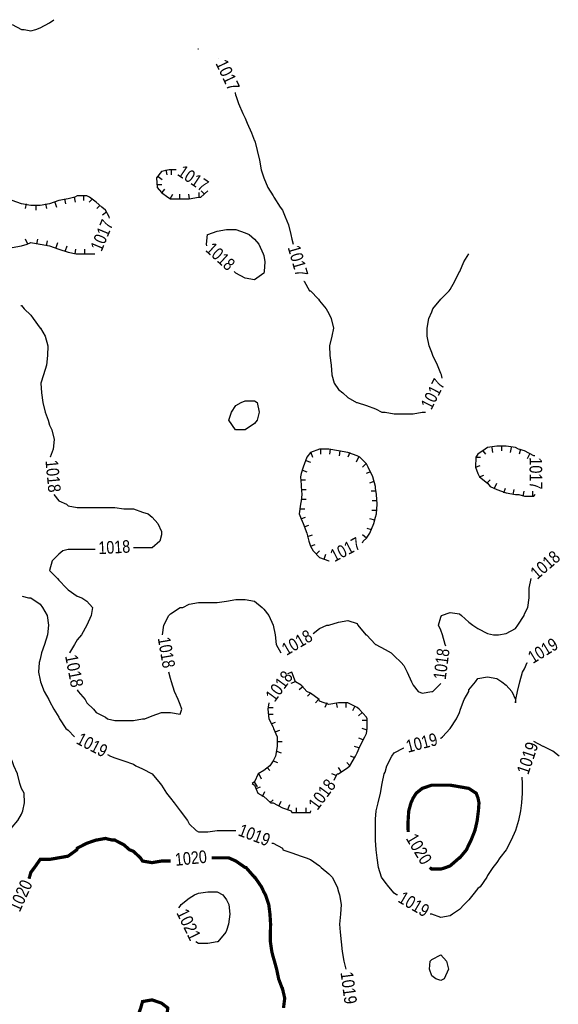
# Model space of a CAD drawing. Extents: x 628896 to 629881, y 4519192 to 4520125.
# Tile 10 of 12: x 629165 to 629331, y 4519802 to 4520107. Entities that reach past the tile are written whole.
import ezdxf
from ezdxf.enums import TextEntityAlignment as Align

# ---------------------------------------------------------------- set-up
doc = ezdxf.new("R2010")
doc.units = 0

msp = doc.modelspace()

# ---------------------------------------------------------------- linework, layer by layer
at = {"layer": 'GSLAYER', "linetype": 'CONTINUOUS', "flags": 128}
for points in [[(629162.1875, 4520105.5), (629165.125, 4520104), (629165.875, 4520104), (629168, 4520103.5), (629169.5625, 4520104)], [(629169.5625, 4520104), (629170.875, 4520104.5)], [(629170.875, 4520104.5), (629173.75, 4520106), (629175.0625, 4520107)], [(629219.625, 4520098), (629219.875, 4520098)], [(629226.1875, 4520095), (629226.1875, 4520095)], [(629231.25, 4520084.5), (629231.375, 4520083.5)], [(629231.375, 4520083.5), (629231.4375, 4520083.5), (629232.25, 4520081), (629233.625, 4520078), (629234.3125, 4520076.5), (629234.9375, 4520075), (629236.25, 4520072), (629237.1875, 4520069.5), (629237.3125, 4520069.5), (629238.0625, 4520066.5), (629238.75, 4520063.5), (629239.25, 4520060.5), (629240.0625, 4520058), (629240.125, 4520058), (629241.3125, 4520055), (629242.9375, 4520052.5), (629243.1875, 4520052), (629245.1875, 4520049), (629245.875, 4520048), (629246.6875, 4520046), (629247.75, 4520043.5), (629248.5, 4520040.5), (629248.75, 4520039), (629249.125, 4520037.5)], [(629211.25, 4520060.5), (629210.75, 4520060.5), (629208.4375, 4520060), (629206.875, 4520058), (629207.0625, 4520055), (629208.4375, 4520053.5), (629210.4375, 4520052), (629211.25, 4520051.5), (629214.1875, 4520051.5), (629217, 4520051.5), (629219.875, 4520052), (629220.625, 4520052)], [(629207.375, 4520058.5), (629208.625, 4520057.5)], [(629209.75, 4520060.5), (629210.0625, 4520059)], [(629212.9375, 4520060.5), (629211.25, 4520060.5)], [(629211.4375, 4520060.5), (629211.4375, 4520059)], [(629207.0625, 4520056), (629208.5, 4520056)], [(629192.25, 4520046), (629191.0625, 4520048), (629189.9375, 4520049), (629188.1875, 4520050.5), (629186.1875, 4520052), (629185.3125, 4520052.5), (629182.375, 4520052.5), (629181.5625, 4520052), (629179.5, 4520051.5), (629176.625, 4520051), (629173.75, 4520050), (629170.875, 4520049.5), (629168, 4520049.5), (629165.125, 4520050), (629162.1875, 4520051)], [(629184.3125, 4520052.5), (629184.3125, 4520051)], [(629208.625, 4520053.5), (629209.5, 4520054.5)], [(629211.0625, 4520051.5), (629211.9375, 4520053)], [(629214.0625, 4520051.5), (629214.0625, 4520053)], [(629217.125, 4520051.5), (629216.875, 4520053)], [(629220.125, 4520052), (629220.125, 4520053.5)], [(629220.625, 4520052), (629222.75, 4520054)], [(629221.6875, 4520053), (629220.6875, 4520054)], [(629222.75, 4520054), (629222.75, 4520054)], [(629166.5625, 4520050), (629166.25, 4520048.5)], [(629169.5, 4520049.5), (629169.5, 4520048)], [(629172.5, 4520050), (629172.8125, 4520048.5)], [(629175.4375, 4520050.5), (629175.9375, 4520049)], [(629178.4375, 4520051.5), (629178.6875, 4520050)], [(629181.375, 4520052), (629181.75, 4520050.5)], [(629187.0625, 4520051.5), (629186.0625, 4520050.5)], [(629189.375, 4520049.5), (629188.375, 4520048.5)], [(629191.5, 4520047.5), (629190.1875, 4520046.5)], [(629192.3125, 4520045.5), (629192.25, 4520046)], [(629222.3125, 4520037.5), (629222.6875, 4520040.5), (629222.75, 4520040.5), (629225.6875, 4520041.5), (629228.5625, 4520042), (629231.4375, 4520042), (629234.3125, 4520041), (629235.5625, 4520040.5), (629237.1875, 4520039), (629238.5, 4520037.5), (629239.9375, 4520034.5), (629240.0625, 4520034), (629240.4375, 4520032), (629240.25, 4520029), (629240.0625, 4520028.5), (629237.1875, 4520026.5), (629234.3125, 4520027), (629231.4375, 4520028.5), (629230.9375, 4520029)], [(629162.1875, 4520036.5), (629165.125, 4520037), (629166.875, 4520037.5), (629168, 4520038), (629170.8125, 4520037.5), (629170.875, 4520037.5), (629173.75, 4520037), (629176.625, 4520036), (629179.5, 4520035), (629182, 4520034.5), (629182.375, 4520034.5), (629185.3125, 4520034.5), (629187.75, 4520034.5)], [(629167.0625, 4520037.5), (629166.375, 4520039)], [(629169.875, 4520037.5), (629170.125, 4520039)], [(629172.875, 4520037), (629173.125, 4520038.5)], [(629175.8125, 4520036.5), (629176.3125, 4520038)], [(629178.6875, 4520035.5), (629179.25, 4520037)], [(629222.4375, 4520037), (629222.3125, 4520037.5)], [(629249.125, 4520037.5), (629249.125, 4520037.5)], [(629181.6875, 4520034.5), (629181.9375, 4520036)], [(629184.6875, 4520034.5), (629184.6875, 4520036)], [(629187.75, 4520034.5), (629187.75, 4520034.5)], [(629295.0625, 4519997), (629294.875, 4519997.5), (629293.8125, 4520000), (629292.4375, 4520003), (629292.0625, 4520004), (629291.25, 4520006), (629290.6875, 4520009), (629290.625, 4520011.5), (629291.1875, 4520014.5), (629292.0625, 4520016.5), (629292.4375, 4520017.5), (629294.875, 4520020.5), (629297.4375, 4520023), (629297.75, 4520023.5), (629299.25, 4520026), (629300.625, 4520029), (629300.75, 4520029), (629302, 4520032), (629303.5, 4520034.5)], [(629230.9375, 4520029), (629230.9375, 4520029)], [(629252.4375, 4520026), (629252.5625, 4520026)], [(629252.5625, 4520026), (629254.1875, 4520023), (629254.5, 4520023), (629257, 4520020.5), (629257.375, 4520020), (629259.4375, 4520017.5), (629260.25, 4520016), (629260.9375, 4520014.5), (629261.6875, 4520011.5), (629261.125, 4520009), (629260.375, 4520006), (629260.5625, 4520003), (629260.9375, 4520000), (629261.125, 4519997), (629261.8125, 4519994.5), (629263.1875, 4519992.5), (629264.5, 4519991.5), (629266.0625, 4519990), (629268.75, 4519988.5), (629268.9375, 4519988.5), (629271.875, 4519987.5), (629274.6875, 4519986.5), (629276.625, 4519985.5), (629277.625, 4519985.5), (629280.4375, 4519985), (629283.375, 4519985), (629286.3125, 4519985), (629289.125, 4519985.5), (629290.125, 4519985.5)], [(629164.875, 4520018.5), (629165.125, 4520018.5)], [(629165.125, 4520018.5), (629165.875, 4520017.5), (629168, 4520015.5), (629168.6875, 4520014.5), (629170.875, 4520011.5), (629170.9375, 4520011.5), (629172.375, 4520009), (629173.25, 4520006), (629173.1875, 4520003), (629172.8125, 4520000), (629171.9375, 4519997), (629171.125, 4519994.5), (629171.25, 4519991.5), (629171.6875, 4519988.5), (629172.4375, 4519985.5), (629173.3125, 4519983), (629173.75, 4519981.5), (629174.4375, 4519980), (629175.25, 4519977), (629174.875, 4519974), (629173.9375, 4519971.5)], [(629295.3125, 4519996), (629295.0625, 4519997)], [(629229.3125, 4519983), (629230.0625, 4519985.5), (629231.4375, 4519987.5), (629233.125, 4519988.5), (629234.3125, 4519989), (629237.1875, 4519989), (629238, 4519988.5), (629238.6875, 4519985.5), (629238, 4519983), (629237.1875, 4519982), (629234.3125, 4519980), (629232.5, 4519980), (629231.4375, 4519980), (629231.375, 4519980)], [(629290.125, 4519985.5), (629290.125, 4519985.5)], [(629231.375, 4519980), (629229.3125, 4519983)], [(629270.875, 4519945.5), (629271.875, 4519946.5), (629272.9375, 4519948), (629274.1875, 4519951), (629274.6875, 4519953), (629275, 4519954), (629275.1875, 4519957), (629275, 4519960), (629274.6875, 4519962), (629274.625, 4519962.5), (629273.8125, 4519965.5), (629272.375, 4519968.5), (629271.875, 4519969.5), (629269.8125, 4519971.5), (629268.9375, 4519972), (629266.0625, 4519973), (629263.1875, 4519973.5), (629260.25, 4519974), (629257.375, 4519974), (629254.5, 4519973), (629253.4375, 4519971.5), (629252.25, 4519968.5), (629251.625, 4519966.5), (629251.4375, 4519965.5), (629251.625, 4519963), (629251.625, 4519962.5), (629251.875, 4519960), (629251.625, 4519958), (629251.4375, 4519957), (629251.0625, 4519954), (629251.625, 4519952.5), (629252.25, 4519951), (629253.375, 4519948), (629254.0625, 4519945.5), (629254.5, 4519944), (629255.375, 4519942.5), (629257.375, 4519940.5), (629260.25, 4519939.5), (629260.3125, 4519939.5)], [(629254.6875, 4519973), (629255.1875, 4519971.5)], [(629257.625, 4519974), (629257.625, 4519972.5)], [(629260.625, 4519974), (629260.375, 4519972.5)], [(629263.625, 4519973.5), (629263.375, 4519972)], [(629266.6875, 4519973), (629266.125, 4519971.5)], [(629323.6875, 4519972), (629320.8125, 4519973.5), (629318.875, 4519974), (629317.9375, 4519974.5), (629315.0625, 4519975), (629312.1875, 4519975), (629309.3125, 4519974.5), (629308.5625, 4519974), (629306.375, 4519972.5), (629305.6875, 4519971.5), (629305.625, 4519968.5), (629306.375, 4519966.5), (629306.875, 4519965.5), (629309.3125, 4519963.5), (629310.1875, 4519962.5), (629312.1875, 4519961.5), (629315.0625, 4519960.5), (629317.9375, 4519960), (629319, 4519960), (629320.8125, 4519959.5), (629323.6875, 4519959.5), (629324.0625, 4519960)], [(629307.875, 4519973.5), (629308.75, 4519972.5)], [(629310.625, 4519974.5), (629310.875, 4519973)], [(629313.625, 4519975), (629313.625, 4519973.5)], [(629316.625, 4519974.5), (629316.375, 4519973)], [(629319.5, 4519974), (629319.125, 4519972.5)], [(629173.9375, 4519971.5), (629173.9375, 4519971.5)], [(629253.125, 4519970.5), (629254.5, 4519970)], [(629269.4375, 4519971.5), (629268.625, 4519970)], [(629305.6875, 4519971.5), (629307.1875, 4519971.5)], [(629322.3125, 4519972.5), (629321.625, 4519971)], [(629324, 4519972), (629323.6875, 4519972)], [(629252.0625, 4519967.5), (629253.4375, 4519967)], [(629271.6875, 4519969.5), (629270.625, 4519968.5)], [(629273.125, 4519967), (629271.75, 4519966.5)], [(629305.625, 4519968.5), (629307.0625, 4519969)], [(629251.5625, 4519964.5), (629253, 4519964.5)], [(629274.1875, 4519964), (629272.75, 4519963.5)], [(629306.8125, 4519965.5), (629308.1875, 4519966)], [(629309.125, 4519963.5), (629310.125, 4519964.5)], [(629251.6875, 4519961.5), (629253.1875, 4519961.5)], [(629274.8125, 4519961), (629273.3125, 4519961)], [(629311.5, 4519962), (629312.1875, 4519963.5)], [(629314.375, 4519960.5), (629314.875, 4519962)], [(629317.3125, 4519960), (629317.5625, 4519961.5)], [(629320.375, 4519959.5), (629320.6875, 4519961)], [(629323.375, 4519959.5), (629323.375, 4519961)], [(629175.0625, 4519960), (629176.625, 4519958)], [(629176.625, 4519958), (629179.0625, 4519957), (629179.5, 4519956.5), (629182.375, 4519956), (629185.3125, 4519956), (629188.1875, 4519956), (629191.0625, 4519956), (629193.9375, 4519956), (629196.8125, 4519955.5), (629199.75, 4519955.5), (629202.5625, 4519954.5), (629204.3125, 4519954), (629205.5, 4519953), (629207.3125, 4519951), (629208.4375, 4519948.5), (629208.4375, 4519948), (629208.4375, 4519947.5), (629207.9375, 4519945.5), (629205.5, 4519943.5), (629202.5625, 4519943.5), (629199.75, 4519943.5)], [(629251.6875, 4519958.5), (629253.1875, 4519958.5)], [(629275.0625, 4519958), (629273.625, 4519958)], [(629324.0625, 4519960), (629324.0625, 4519960)], [(629251.25, 4519955.5), (629252.75, 4519955.5)], [(629275, 4519955), (629273.5, 4519955)], [(629251.5625, 4519952.5), (629253, 4519953)], [(629274.5, 4519952), (629272.9375, 4519952.5)], [(629252.625, 4519950), (629254.0625, 4519950.5)], [(629273.4375, 4519949), (629272.0625, 4519949.5)], [(629253.625, 4519947), (629255.1875, 4519947.5)], [(629271.875, 4519946.5), (629270.625, 4519947.5)], [(629270.625, 4519945), (629270.875, 4519945.5)], [(629185.3125, 4519943), (629182.375, 4519943), (629179.5, 4519943), (629177.9375, 4519942.5), (629176.625, 4519941.5), (629174.625, 4519939.5), (629173.75, 4519936.5), (629176.25, 4519934), (629176.625, 4519933.5), (629179.0625, 4519931), (629179.5, 4519930.5), (629182.375, 4519928.5), (629183.75, 4519928), (629185.3125, 4519927), (629187.0625, 4519925), (629186.6875, 4519922.5), (629185.3125, 4519919.5), (629185.3125, 4519919.5), (629183.625, 4519916.5), (629182.375, 4519915), (629181.5, 4519913.5), (629180, 4519911)], [(629187.9375, 4519943), (629185.3125, 4519943)], [(629199.75, 4519943.5), (629199.75, 4519943.5)], [(629254.5, 4519944), (629255.9375, 4519944.5)], [(629256.25, 4519941.5), (629257.3125, 4519942.5)], [(629258.75, 4519940), (629259.25, 4519941.5)], [(629260.3125, 4519939.5), (629260.3125, 4519939.5)], [(629296.25, 4519913.5), (629295.4375, 4519916.5), (629294.875, 4519918), (629294.125, 4519919.5), (629294.875, 4519922), (629295.0625, 4519922.5), (629297.75, 4519923.5), (629300.625, 4519923), (629301.3125, 4519922.5), (629303.5, 4519920.5), (629304.8125, 4519919.5), (629306.375, 4519918.5), (629309.3125, 4519917), (629311.125, 4519916.5), (629312.1875, 4519916.5), (629312.75, 4519916.5), (629315.0625, 4519917), (629317.9375, 4519918.5), (629318.6875, 4519919.5), (629320.625, 4519922.5), (629320.8125, 4519923), (629321.8125, 4519925), (629322.1875, 4519928), (629322.25, 4519931), (629322.8125, 4519934)], [(629322.8125, 4519934), (629322.8125, 4519934)], [(629165.3125, 4519928.5), (629167.25, 4519928)], [(629167.25, 4519928), (629168, 4519928), (629170.875, 4519926), (629171.625, 4519925), (629173, 4519922.5), (629173.5, 4519919.5), (629173.125, 4519916.5), (629172.25, 4519913.5), (629171.25, 4519911), (629170.875, 4519909), (629170.5625, 4519908), (629170.375, 4519905), (629170.875, 4519902.5), (629170.9375, 4519902), (629172.125, 4519899), (629173.5625, 4519896.5), (629173.75, 4519896), (629175.0625, 4519893.5), (629176.625, 4519891), (629176.8125, 4519890.5), (629178.8125, 4519887.5), (629179.5, 4519887), (629181.5, 4519885)], [(629209.1875, 4519919.5), (629210.6875, 4519922.5), (629211.25, 4519923), (629214.1875, 4519925), (629215.0625, 4519925), (629217, 4519926), (629219.875, 4519926.5), (629222.75, 4519926.5), (629225.6875, 4519926.5), (629228.5625, 4519927), (629231.4375, 4519927.5), (629234.3125, 4519927.5), (629237.1875, 4519927), (629239.625, 4519925), (629240.0625, 4519924.5), (629241.625, 4519922.5), (629242.9375, 4519919.5), (629243, 4519919.5), (629243.5625, 4519916.5), (629243.9375, 4519913.5), (629245.3125, 4519911)], [(629208.6875, 4519916.5), (629209.1875, 4519919.5)], [(629255.375, 4519917), (629257.375, 4519918.5)], [(629257.375, 4519918.5), (629259.625, 4519919.5), (629260.25, 4519919.5), (629263.1875, 4519920.5), (629266.0625, 4519921), (629268.9375, 4519920), (629269.1875, 4519919.5), (629271.625, 4519916.5), (629271.875, 4519916.5), (629274.6875, 4519913.5), (629274.75, 4519913.5), (629277.625, 4519912), (629279.5, 4519911), (629280.4375, 4519910), (629282.5625, 4519908), (629283.375, 4519907), (629284.4375, 4519905), (629285.8125, 4519902), (629286.3125, 4519901), (629287.875, 4519899), (629289.125, 4519898.5), (629292.0625, 4519899), (629292.375, 4519899), (629294.875, 4519901.5)], [(629296.375, 4519913), (629296.25, 4519913.5)], [(629180, 4519911), (629180, 4519911)], [(629245.3125, 4519911), (629245.3125, 4519911)], [(629294.875, 4519884.5), (629295.375, 4519885), (629297.75, 4519887.5), (629297.8125, 4519887.5), (629299.75, 4519890.5), (629300.625, 4519892.5), (629300.9375, 4519893.5), (629302.125, 4519896.5), (629303.5, 4519899), (629303.5, 4519899.5), (629305.5625, 4519902), (629306.375, 4519903), (629309.3125, 4519903.5), (629312.1875, 4519903), (629313.75, 4519902), (629315.0625, 4519901), (629316.875, 4519899), (629317.9375, 4519896.5), (629317.9375, 4519895.5), (629318.125, 4519896.5), (629318.625, 4519899), (629319.3125, 4519902), (629320.1875, 4519905), (629320.8125, 4519906), (629321.5625, 4519908)], [(629321.5625, 4519908), (629321.5625, 4519908)], [(629182.625, 4519899), (629184.8125, 4519896.5), (629185.3125, 4519895.5), (629187.375, 4519893.5), (629188.1875, 4519892.5), (629191.0625, 4519891), (629191.75, 4519890.5), (629193.9375, 4519890), (629196.8125, 4519890), (629199.75, 4519890), (629202.5625, 4519890.5), (629203.25, 4519890.5), (629205.5, 4519891.5), (629208.4375, 4519892.5), (629211.25, 4519892.5), (629214.1875, 4519892), (629214.75, 4519893.5), (629214.1875, 4519895), (629213.5625, 4519896.5), (629212.4375, 4519899), (629211.5625, 4519902), (629211.25, 4519903), (629210.6875, 4519905)], [(629210.6875, 4519905), (629210.6875, 4519905)], [(629248.75, 4519905), (629247.375, 4519904.5)], [(629262.8125, 4519873.5), (629263.1875, 4519873.5), (629266.0625, 4519875.5), (629266.75, 4519876), (629268.4375, 4519879), (629268.9375, 4519880), (629269.8125, 4519882), (629271.375, 4519885), (629271.875, 4519886), (629272.125, 4519887.5), (629272.0625, 4519890.5), (629271.875, 4519891), (629269.625, 4519893.5), (629268.9375, 4519894), (629266.0625, 4519895.5), (629263.1875, 4519895.5), (629260.25, 4519895), (629257.375, 4519896), (629257.1875, 4519896.5), (629254.5, 4519898.5), (629253.375, 4519899), (629251.625, 4519901), (629249.875, 4519902), (629248.75, 4519905)], [(629248.75, 4519905), (629248.75, 4519905)], [(629249.8125, 4519902), (629248.4375, 4519901.5)], [(629252.25, 4519900.5), (629251.0625, 4519899.5)], [(629294.875, 4519901.5), (629294.875, 4519901.5)], [(629182.375, 4519899.5), (629182.625, 4519899)], [(629254.5625, 4519898.5), (629253.625, 4519897.5)], [(629241.6875, 4519895.5), (629241.375, 4519893.5)], [(629241.4375, 4519894), (629242.9375, 4519894)], [(629257, 4519896.5), (629256.0625, 4519895.5)], [(629259.5625, 4519895.5), (629259, 4519894)], [(629262.5, 4519895.5), (629262.75, 4519894)], [(629265.5, 4519895.5), (629265.5, 4519894)], [(629268.25, 4519894.5), (629267.5625, 4519893)], [(629241.375, 4519893.5), (629241.625, 4519890.5), (629242.9375, 4519888), (629243.125, 4519887.5), (629244.25, 4519885), (629244.25, 4519882), (629243.75, 4519879), (629242.9375, 4519877.5), (629242, 4519876), (629240.0625, 4519874.5), (629238.3125, 4519873.5), (629237.1875, 4519871), (629236.4375, 4519870.5), (629237.1875, 4519870), (629238.25, 4519867.5), (629240.0625, 4519866.5), (629242.25, 4519864.5), (629242.9375, 4519864.5), (629245.875, 4519863), (629248.5625, 4519862), (629248.75, 4519861.5), (629251.625, 4519861.5), (629254.5, 4519861.5), (629254.6875, 4519862)], [(629241.5, 4519892), (629243, 4519892)], [(629270.5625, 4519892.5), (629269.4375, 4519891.5)], [(629242.375, 4519889), (629243.75, 4519889.5)], [(629272.0625, 4519890), (629270.5, 4519890)], [(629181.5, 4519885), (629181.5, 4519885)], [(629243.625, 4519886.5), (629245, 4519887)], [(629270.875, 4519884), (629269.5, 4519884.5)], [(629272.0625, 4519887), (629270.5, 4519887.5)], [(629294.8125, 4519884.5), (629294.875, 4519884.5)], [(629153.5625, 4519840), (629155.0625, 4519841.5), (629156.4375, 4519843.5), (629157, 4519844.5), (629158.375, 4519847.5), (629159.3125, 4519850), (629159.3125, 4519850.5), (629160.375, 4519853), (629161.5625, 4519856), (629162.1875, 4519857), (629164, 4519859), (629165.125, 4519861), (629165.5, 4519862), (629166.0625, 4519864.5), (629165.875, 4519867.5), (629165.125, 4519869), (629164.625, 4519870.5), (629163.8125, 4519873.5), (629162.75, 4519876), (629162.1875, 4519877.5), (629161.3125, 4519879), (629159.9375, 4519882)], [(629244.25, 4519883.5), (629245.8125, 4519883.5)], [(629269.5, 4519881.5), (629268.125, 4519882)], [(629281.1875, 4519836), (629280.4375, 4519836.5), (629278.8125, 4519838.5), (629277.625, 4519840), (629276.5625, 4519841.5), (629275.625, 4519844.5), (629275.1875, 4519847.5), (629274.8125, 4519850), (629274.6875, 4519853), (629274.6875, 4519856), (629274.625, 4519859), (629274.6875, 4519859.5), (629274.8125, 4519862), (629275.4375, 4519864.5), (629276.1875, 4519867.5), (629276.75, 4519870.5), (629277.3125, 4519873.5), (629277.625, 4519874), (629278.1875, 4519876), (629279.75, 4519879), (629280.4375, 4519880), (629283.375, 4519881.5)], [(629283.375, 4519881.5), (629283.375, 4519881.5)], [(629331.5, 4519879), (629329.5, 4519880.5), (629326.625, 4519882), (629326.5, 4519882), (629323.6875, 4519883.5)], [(629323.6875, 4519883.5), (629323.6875, 4519883.5)], [(629191.75, 4519879.5), (629192.625, 4519879)], [(629192.625, 4519879), (629193.9375, 4519878.5), (629196.8125, 4519877.5), (629199.75, 4519876.5), (629200.4375, 4519876), (629202.5625, 4519875), (629205.5, 4519873.5), (629205.5625, 4519873.5), (629208, 4519870.5), (629208.4375, 4519870), (629210, 4519867.5), (629211.25, 4519866), (629212.3125, 4519864.5), (629214.1875, 4519862), (629214.1875, 4519862), (629216.4375, 4519859), (629217, 4519858), (629219.125, 4519856), (629219.875, 4519855.5), (629222.75, 4519855.5), (629225.6875, 4519856), (629228.5625, 4519856), (629231.4375, 4519856)], [(629244.0625, 4519880.5), (629245.5, 4519880)], [(629268.25, 4519878.5), (629266.875, 4519879)], [(629241.125, 4519875.5), (629242, 4519874.5)], [(629243, 4519877.5), (629244.3125, 4519877)], [(629264.125, 4519874), (629263.25, 4519875.5)], [(629266.6875, 4519876), (629265.8125, 4519877)], [(629238.5, 4519873.5), (629239.25, 4519872)], [(629262.5, 4519873), (629261.125, 4519873.5)], [(629261.875, 4519871.5), (629262.8125, 4519873.5)], [(629319.9375, 4519872.5), (629320, 4519870.5)], [(629237.125, 4519871), (629238, 4519869.5)], [(629237.6875, 4519869), (629239.0625, 4519869.5)], [(629320, 4519870.5), (629320.0625, 4519867.5), (629319.875, 4519864.5), (629319.5, 4519862), (629318.875, 4519859), (629318, 4519856), (629317.9375, 4519856), (629316.6875, 4519853), (629315.0625, 4519850), (629313.125, 4519847.5), (629312.1875, 4519846), (629311, 4519844.5), (629309.3125, 4519842), (629309.0625, 4519841.5), (629307.0625, 4519838.5), (629306.375, 4519838), (629304.8125, 4519836), (629303.5, 4519834.5), (629302.125, 4519833), (629300.625, 4519831.5), (629298.4375, 4519830), (629297.75, 4519829.5), (629294.875, 4519829), (629292.0625, 4519830), (629291.5625, 4519830)], [(629239.6875, 4519866.5), (629240.4375, 4519868)], [(629242, 4519864.5), (629243, 4519865.5)], [(629244.75, 4519863.5), (629245.4375, 4519865)], [(629247.5625, 4519862.5), (629248.125, 4519864)], [(629250.1875, 4519861.5), (629250.1875, 4519863)], [(629253.25, 4519861.5), (629253.25, 4519863)], [(629254.6875, 4519862), (629254.6875, 4519862)], [(629231.4375, 4519856), (629231.4375, 4519856)], [(629242.5625, 4519852), (629242.9375, 4519852)], [(629242.9375, 4519852), (629245.875, 4519850.5), (629246, 4519850), (629248.75, 4519849), (629251.625, 4519848), (629253.25, 4519847.5), (629254.5, 4519847), (629257.375, 4519845), (629257.8125, 4519844.5), (629260.25, 4519842.5), (629261.25, 4519841.5), (629262.75, 4519838.5), (629263.1875, 4519837), (629263.5, 4519836), (629264.0625, 4519833), (629263.875, 4519830), (629263.5, 4519827), (629263.6875, 4519824.5), (629264.0625, 4519821.5), (629264.375, 4519818.5), (629264.8125, 4519815.5), (629265.4375, 4519813)], [(629214.1875, 4519832.5), (629214.5, 4519833), (629217, 4519835), (629218.6875, 4519836), (629219.875, 4519836.5), (629222.75, 4519837), (629225.6875, 4519837), (629227.375, 4519836), (629228.5625, 4519834.5), (629229.3125, 4519833), (629229.5625, 4519830), (629229.1875, 4519827), (629228.5625, 4519825), (629228.3125, 4519824.5), (629225.8125, 4519821.5), (629225.6875, 4519821.5), (629222.75, 4519821), (629219.875, 4519821), (629219.0625, 4519821.5)], [(629281.4375, 4519836), (629281.1875, 4519836)], [(629213.8125, 4519832), (629214.1875, 4519832.5)], [(629291.5625, 4519830), (629291.5625, 4519830)], [(629219.0625, 4519821.5), (629219.0625, 4519821.5)], [(629292.0625, 4519811), (629291.375, 4519813), (629291.5625, 4519815.5), (629292.0625, 4519816), (629294.875, 4519817.5), (629296.625, 4519815.5), (629297.25, 4519813), (629295.875, 4519810), (629294.875, 4519809.5), (629293.3125, 4519810)], [(629265.4375, 4519813), (629265.4375, 4519813)], [(629293.3125, 4519810), (629292.0625, 4519811)]]:
    msp.add_lwpolyline(points, dxfattribs=at)
at = {"layer": 'GSLAYER', "linetype": 'CONTINUOUS', "const_width": 1, "flags": 128}
for points in [[(629284.75, 4519856), (629284.75, 4519859), (629284.9375, 4519862), (629285.625, 4519864.5), (629286.3125, 4519866), (629287.25, 4519867.5), (629289.125, 4519869), (629292.0625, 4519870), (629294.875, 4519870), (629297.75, 4519870), (629300.625, 4519869.5), (629303.5, 4519869), (629305.8125, 4519867.5), (629306.375, 4519866), (629306.6875, 4519864.5), (629306.5, 4519862), (629306.375, 4519861), (629306.125, 4519859), (629305.4375, 4519856), (629304.25, 4519853), (629303.5, 4519851.5), (629302.8125, 4519850), (629300.75, 4519847.5), (629300.625, 4519847.5), (629297.75, 4519845), (629296.4375, 4519844.5), (629294.875, 4519844), (629292.0625, 4519844), (629291.4375, 4519844.5)], [(629167.5625, 4519841.5), (629168, 4519843), (629169.125, 4519844.5), (629170.875, 4519847), (629173.75, 4519847), (629176.625, 4519847.5), (629179.5, 4519848), (629182.25, 4519850), (629182.375, 4519850.5), (629185.3125, 4519852), (629188.1875, 4519853), (629188.375, 4519853), (629191.0625, 4519853.5), (629193.125, 4519853), (629193.9375, 4519853), (629196.8125, 4519851.5), (629198.5, 4519850), (629199.75, 4519849.5), (629201.875, 4519847.5), (629202.5625, 4519846.5), (629205.5, 4519846), (629208.4375, 4519846.5), (629211.25, 4519846.5)], [(629284.8125, 4519855.5), (629284.75, 4519856)], [(629223.9375, 4519847.5), (629225.6875, 4519847.5)], [(629225.6875, 4519847.5), (629228.5625, 4519847.5), (629229.1875, 4519847.5), (629231.4375, 4519846.5), (629234.3125, 4519844.5), (629234.5625, 4519844.5), (629237.1875, 4519841.5), (629237.3125, 4519841.5), (629239.375, 4519838.5), (629240.0625, 4519837), (629240.625, 4519836), (629241.625, 4519833), (629242, 4519830), (629242.1875, 4519827), (629242.125, 4519824.5), (629242.125, 4519821.5), (629242.5625, 4519818.5), (629242.9375, 4519817), (629243.375, 4519815.5), (629244.0625, 4519813), (629244.6875, 4519810), (629245.8125, 4519807), (629245.875, 4519807), (629246.5625, 4519804), (629246.1875, 4519801)], [(629211.25, 4519846.5), (629211.25, 4519846.5)], [(629291.4375, 4519844.5), (629291.4375, 4519844.5)], [(629167.4375, 4519841), (629167.5625, 4519841.5)], [(629203.8125, 4519772.5), (629202.5625, 4519775), (629202.5625, 4519775.5), (629202.5625, 4519776.5), (629202.6875, 4519778), (629203.9375, 4519781), (629205, 4519784), (629205.5, 4519785.5), (629205.875, 4519787), (629206.25, 4519789.5), (629206.625, 4519792.5), (629208.4375, 4519795), (629208.625, 4519795.5), (629210.0625, 4519798.5), (629210.375, 4519801), (629208.4375, 4519802.5), (629205.5, 4519803.5), (629202.5625, 4519803), (629202, 4519801), (629201.125, 4519798.5), (629199.75, 4519797), (629198, 4519795.5), (629196.8125, 4519795)]]:
    msp.add_lwpolyline(points, dxfattribs=at)

# ---------------------------------------------------------------- texts
at = {"layer": 'GSLAYER', "color": 7}
for s, rotation, width, p, p2 in [('1017', 295.7, 0.807837, (629225.0625, 4520093.5), (629229.3125, 4520084.5)), ('1017', 326.5, 0.800557, (629213.0625, 4520059), (629221.25, 4520053.5)), ('1017', 67.2, 0.791359, (629189.875, 4520035), (629193.625, 4520044)), ('1018', 316.7, 0.782793, (629221.8125, 4520035.5), (629228.9375, 4520029)), ('1017', 286.4, 0.802724, (629247.4375, 4520036.5), (629250.1875, 4520027)), ('1017', 63.4, 0.775925, (629291.9375, 4519986), (629296.3125, 4519994.5)), ('1018', 275.6, 0.81521, (629172.5, 4519970.5), (629173.4375, 4519960.5)), ('1017', 270.3, 0.811667, (629322.3125, 4519971.5), (629322.375, 4519961.5)), ('1018', 2.4, 0.797465, (629189, 4519941.5), (629198.8125, 4519942)), ('1017', 28.1, 0.789601, (629261.9375, 4519939), (629270.5625, 4519943.5)), ('1018', 40, 0.80554, (629324.6875, 4519933.5), (629332.1875, 4519940)), ('1018', 30.8, 0.796044, (629247.125, 4519910), (629255.5625, 4519915)), ('1018', 279.9, 0.782267, (629207.25, 4519915.5), (629208.875, 4519906)), ('1019', 33.5, 0.778657, (629323.375, 4519907.5), (629331.5625, 4519912.5)), ('1018', 82.9, 0.777714, (629296.375, 4519902.5), (629297.625, 4519912)), ('1018', 281.7, 0.826745, (629178.5625, 4519910), (629180.5, 4519900)), ('1018', 53.4, 0.805604, (629243.4375, 4519895.5), (629249.3125, 4519903.5)), ('1019', 331.8, 0.789601, (629181.75, 4519883), (629190.375, 4519878.5)), ('1019', 14.7, 0.79732, (629284.6875, 4519880), (629294.1875, 4519882.5)), ('1019', 71.2, 0.813313, (629321.9375, 4519873), (629325.125, 4519882.5)), ('1018', 52.7, 0.808617, (629256.6875, 4519862), (629262.625, 4519870)), ('1019', 340.2, 0.802724, (629231.875, 4519854.5), (629241.125, 4519851)), ('1020', 301.1, 0.761955, (629283.9375, 4519853.5), (629289, 4519845)), ('1020', 4.5, 0.75964, (629212.8125, 4519845), (629222.625, 4519846)), ('1020', 65.5, 0.760494, (629164.5625, 4519830.5), (629168.625, 4519839.5)), ('1019', 329.5, 0.800413, (629281.3125, 4519834), (629289.8125, 4519829)), ('1021', 296.6, 0.812221, (629212.9375, 4519830.5), (629217.3125, 4519821.5)), ('1019', 277.7, 0.818612, (629263.8125, 4519812), (629265.125, 4519802))]:
    msp.add_text(s, height=3.89682, rotation=rotation, dxfattribs=dict(at, width=width)).set_placement(p, p2, align=Align.FIT)

doc.saveas('drawing.dxf')
